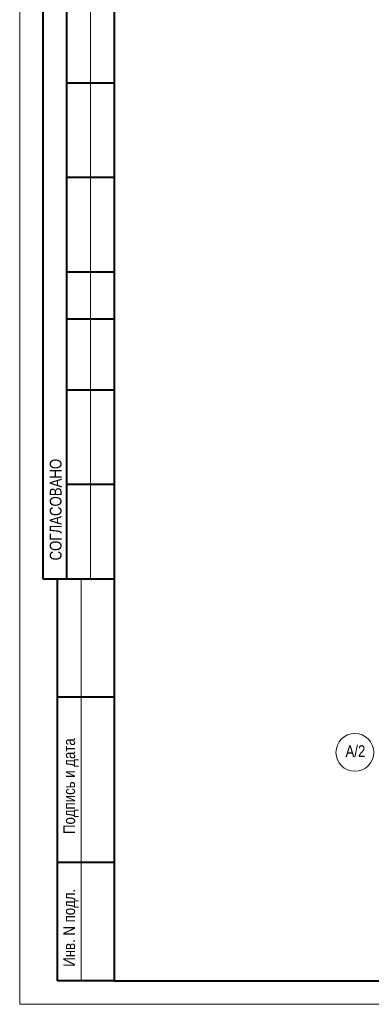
# Model space of a CAD drawing. Header units: inches. Extents: x -7172153 to -7050982, y 6177127 to 6261127.
# Tile 1 of 15: x -7172153 to -7157266, y 6177127 to 6218812. Entities that reach past the tile are written whole.
import ezdxf

# ---------------------------------------------------------------- set-up
doc = ezdxf.new("R2010")
doc.units = ezdxf.units.IN
doc.header["$LTSCALE"] = 1000
doc.header["$MEASUREMENT"] = 0
doc.linetypes.add('CENTER', pattern=[2, 1.25, -0.25, 0.25, -0.25])
for name, color, linetype, lineweight in [('СК-100-О(си)', 7, 'CENTER', 15), ('СК-200-Р(амка)', 7, 'Continuous', 40), ('СК-210-Р-РАМКА ЛИНИИ ТОНКИЕ', 7, 'Continuous', 15), ('СК-400-Т(екст)', 7, 'Continuous', 20)]:
    doc.layers.add(name, color=color, linetype=linetype, lineweight=lineweight)
doc.styles.add('RUSS', font='arial.ttf', dxfattribs={"width": 0.8})

msp = doc.modelspace()

# ---------------------------------------------------------------- linework, layer by layer
at = {"layer": 'СК-100-О(си)', "linetype": 'Continuous'}
msp.add_circle((-7157962, 6187793.3), 800, dxfattribs=at)
at = {"layer": 'СК-200-Р(амка)'}
for p, q in [((-7168152.8, 6260126.7), (-7168152.8, 6178126.7)), ((-7171152.8, 6195126.7), (-7171152.8, 6221126.7)), ((-7170152.8, 6195126.7), (-7170152.8, 6221126.7)), ((-7168152.8, 6216126.7), (-7170152.8, 6216126.7)), ((-7168152.8, 6212126.7), (-7170152.8, 6212126.7)), ((-7168152.8, 6208126.7), (-7170152.8, 6208126.7)), ((-7168152.8, 6206126.7), (-7170152.8, 6206126.7)), ((-7168152.8, 6203126.7), (-7170152.8, 6203126.7)), ((-7168152.8, 6199126.7), (-7170152.8, 6199126.7)), ((-7168152.8, 6195126.7), (-7171152.8, 6195126.7)), ((-7170552.8, 6178126.7), (-7170552.8, 6195126.7)), ((-7168152.8, 6190126.7), (-7170552.8, 6190126.7)), ((-7168152.8, 6183126.7), (-7170552.8, 6183126.7)), ((-7168152.8, 6178126.7), (-7054352.8, 6178126.7))]:
    msp.add_line(p, q, dxfattribs=at)
at = {"layer": 'СК-210-Р-РАМКА ЛИНИИ ТОНКИЕ'}
for p, q in [((-7172152.8, 6177126.7), (-7172152.8, 6261126.7)), ((-7169152.8, 6195126.7), (-7169152.8, 6221126.7)), ((-7169552.8, 6178126.7), (-7169552.8, 6195126.7)), ((-7053352.8, 6177126.7), (-7172152.8, 6177126.7))]:
    msp.add_line(p, q, dxfattribs=at)
at = {"layer": 'СК-210-Р-РАМКА ЛИНИИ ТОНКИЕ', "lineweight": 40, "ltscale": 2}
msp.add_line((-7168152.8, 6178126.7), (-7170552.8, 6178126.7), dxfattribs=at)

# ---------------------------------------------------------------- texts
at = {"layer": 'СК-200-Р(амка)', "style": 'RUSS', "width": 0.8}
for s, p in [('СОГЛАСОВАНО', (-7170380.2, 6195919)), ('Подпись и дата', (-7169807.6, 6184338.1)), ('Инв. N подл.', (-7169807.6, 6178718.4))]:
    msp.add_text(s, height=500, rotation=90, dxfattribs=at).set_placement(p)
at = {"layer": 'СК-400-Т(екст)', "style": 'RUSS', "width": 0.8}
msp.add_text('А/2', height=500, dxfattribs=at).set_placement((-7158358.2, 6187596))

doc.saveas('drawing.dxf')
